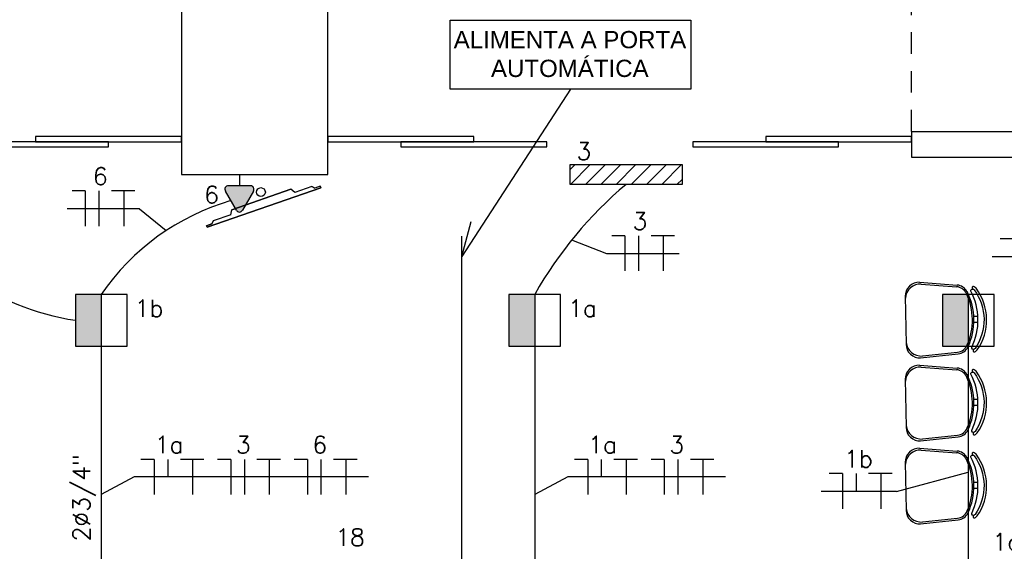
# Model space of a CAD drawing. Extents: x 86 to 137, y -215 to -185.6.
# Tile 14 of 20: x 113.2 to 118.9, y -198.6 to -195.5. Entities that reach past the tile are written whole.
import ezdxf
from ezdxf.enums import TextEntityAlignment as Align

# ---------------------------------------------------------------- set-up
doc = ezdxf.new("R2010")
doc.units = 0
doc.header["$MEASUREMENT"] = 0
doc.linetypes.add('HIDDEN', pattern=[0.375, 0.25, -0.125])
doc.layers.get('0').update_dxf_attribs({"linetype": 'CONTINUOUS'})
for name, color, linetype in [('CIRCUITOS', 2, 'CONTINUOUS'), ('ILUMINACAO', 1, 'CONTINUOUS'), ('ILUMINAÇÃO TETO', 12, 'CONTINUOUS'), ('LINHA', 40, 'CONTINUOUS'), ('paredes1', 8, 'CONTINUOUS'), ('TOMADAS_GERAIS', 1, 'CONTINUOUS'), ('TUB_ELETRICA', 5, 'CONTINUOUS')]:
    doc.layers.add(name, color=color, linetype=linetype)
doc.styles.add('ARIAL', font='arial.ttf')
doc.styles.add('ROMANS', font='romans')

# ---------------------------------------------------------------- blocks, each defined once
blk = doc.blocks.new('tv lcd')
at = {"layer": 'paredes1'}
for p, q in [((-0.197, -0.0259), (-0.1815, 0)), ((-0.197, -0.0259), (-0.1815, 0)), ((-0.1815, 0), (0.1815, 0)), ((0.1815, 0), (-0.1815, 0)), ((0.197, -0.0259), (0.1815, 0)), ((0.197, -0.0259), (0.1815, 0)), ((-0.349, -0.0494), (-0.349, -0.04)), ((-0.349, -0.04), (-0.3161, -0.04)), ((-0.349, -0.04), (-0.349, -0.0494)), ((0.3507, -0.0494), (-0.349, -0.0494)), ((-0.349, -0.0494), (0.3507, -0.0494)), ((-0.3161, -0.04), (-0.3025, -0.0259)), ((-0.3025, -0.0259), (-0.3161, -0.04)), ((-0.3025, -0.0259), (-0.197, -0.0259)), ((0.197, -0.0259), (0.3041, -0.0259)), ((0.3041, -0.0259), (0.3177, -0.04)), ((0.3507, -0.04), (0.3177, -0.04)), ((0.3177, -0.04), (0.3507, -0.04)), ((0.3507, -0.0494), (0.3507, -0.04))]:
    blk.add_line(p, q, dxfattribs=at)
blk = doc.blocks.new('GHJGHJHGJGH')
h = blk.add_hatch(color=256)
h.dxf.hatch_style = 1
h.paths.add_polyline_path([(0.15, 0.3), (0, 0.3), (0, 0), (0.15, 0)])
blk.add_line((0.15, 0.3), (0.15, 0))
blk.add_lwpolyline([(0, 0), (0.3, 0), (0.3, 0.3), (0, 0.3)], close=True)
blk = doc.blocks.new('L_EMERG')
h = blk.add_hatch()
h.set_pattern_fill('ANSI31', color=256, scale=0.5, style=0)
h.set_pattern_definition([(45, (0, 0.0575), (-0.044194, 0.044194), [])])
h.paths.add_polyline_path([(-0.325, 0.0575), (-0.325, -0.0575), (0.325, -0.0575), (0.325, 0.0575)])
for p, q in [((-0.325, 0.0575), (0.325, 0.0575)), ((-0.325, -0.0575), (-0.325, 0.0575)), ((0.325, 0.0575), (0.325, -0.0575)), ((0.325, -0.0575), (-0.325, -0.0575))]:
    blk.add_line(p, q)
at = {"style": 'ROMANS', "flags": 8}
for tag, p in [('009', (0.3592, 0.1241)), ('001', (-0.3165, -0.1405))]:
    blk.add_attdef(tag, text='', height=0.08, dxfattribs=at).set_placement(p, align=Align.MIDDLE_CENTER)
blk.add_attdef('020', text='', height=0.08, dxfattribs=at).set_placement((0.2612, -0.0972), align=Align.TOP_LEFT)
blk = doc.blocks.new('T_E_ALTA_2')
h = blk.add_hatch(color=256)
h.dxf.hatch_style = 1
h.paths.add_polyline_path([(0.35, 4.14, 0.624289), (-0.35, 4.14), (-1.62, 1.95, 0.62271), (-1.3, 1.32), (1.28, 1.32, 0.609132), (1.63, 1.92)])
for p, q in [((-1.62, 1.95), (-0.35, 4.14)), ((0.35, 4.14), (1.63, 1.92)), ((-1.3, 1.32), (1.28, 1.32)), ((0, 0), (0, 1.32))]:
    blk.add_line(p, q)
for centre, start, end in [((0, 3.97), 26.0479, 153.9521), ((-1.3, 1.71), 143.1332, 270.777), ((1.3, 1.71), 267.1811, 32.5689)]:
    blk.add_arc(centre, 0.393, start, end)
at = {"style": 'ROMANS', "flags": 8}
for tag, p in [('020', (-5.03, 2.2)), ('001', (3.56, 2.23))]:
    blk.add_attdef(tag, text='', height=1.6, dxfattribs=at).set_placement(p, align=Align.MIDDLE_CENTER)

msp = doc.modelspace()

# ---------------------------------------------------------------- linework, layer by layer
at = {"layer": 'CIRCUITOS'}
for p, q in [((113.5461, -196.5372), (113.4692, -196.5372)), ((113.5461, -196.5372), (113.5461, -196.7409)), ((113.625, -196.5372), (113.625, -196.7409)), ((113.6979, -196.5353), (113.8345, -196.5353)), ((113.7691, -196.5353), (113.7691, -196.7409)), ((116.68, -196.7974), (116.603, -196.7974)), ((116.68, -196.7974), (116.68, -197.0011)), ((116.7589, -196.7974), (116.7589, -197.0011)), ((116.8318, -196.7955), (116.9684, -196.7955)), ((116.903, -196.7955), (116.903, -197.0011)), ((118.9359, -196.8153), (118.8589, -196.8153)), ((113.9464, -198.0947), (113.8694, -198.0947)), ((113.9464, -198.0947), (113.9464, -198.2984)), ((114.0252, -198.0947), (114.0252, -198.1956)), ((114.0982, -198.0928), (114.2347, -198.0928)), ((114.1693, -198.0928), (114.1693, -198.2984)), ((114.391, -198.0947), (114.3141, -198.0947)), ((114.391, -198.0947), (114.391, -198.2984)), ((114.4699, -198.0947), (114.4699, -198.2984)), ((114.5428, -198.0928), (114.6794, -198.0928)), ((114.614, -198.0928), (114.614, -198.2984)), ((114.8357, -198.0947), (114.7587, -198.0947)), ((114.8357, -198.0947), (114.8357, -198.2984)), ((114.9145, -198.0947), (114.9145, -198.2984)), ((114.9875, -198.0928), (115.124, -198.0928)), ((115.0586, -198.0928), (115.0586, -198.2984)), ((116.4639, -198.0947), (116.3869, -198.0947)), ((116.4639, -198.0947), (116.4639, -198.2984)), ((116.5427, -198.0947), (116.5427, -198.1956)), ((116.6157, -198.0928), (116.7522, -198.0928)), ((116.6868, -198.0928), (116.6868, -198.2984)), ((116.9085, -198.0947), (116.8316, -198.0947)), ((116.9085, -198.0947), (116.9085, -198.2984)), ((116.9874, -198.0947), (116.9874, -198.2984)), ((117.0603, -198.0928), (117.1969, -198.0928)), ((117.1315, -198.0928), (117.1315, -198.2984)), ((117.9432, -198.1769), (117.8662, -198.1769)), ((117.9432, -198.1769), (117.9432, -198.3806)), ((118.022, -198.1769), (118.022, -198.2814)), ((118.095, -198.175), (118.2315, -198.175)), ((118.1661, -198.175), (118.1661, -198.3806))]:
    msp.add_line(p, q, dxfattribs=at)
at = {"layer": 'LINHA'}
for p, q in [((116.3634, -195.9462), (115.7333, -196.9169)), ((113.8616, -196.6417), (113.4414, -196.6417)), ((113.8616, -196.6417), (114.0162, -196.7663)), ((115.7333, -196.9169), (115.7872, -196.715)), ((116.5753, -196.9019), (116.3708, -196.8216)), ((116.9955, -196.9019), (116.5753, -196.9019)), ((119.2501, -196.9198), (118.8128, -196.9198)), ((113.8303, -198.1956), (113.6388, -198.2974)), ((114.7461, -198.1956), (113.8303, -198.1956)), ((115.1907, -198.1956), (114.275, -198.1956)), ((116.3478, -198.1956), (116.1563, -198.2974)), ((117.2636, -198.1956), (116.3478, -198.1956)), ((118.2573, -198.2814), (118.6738, -198.1691)), ((118.2573, -198.2814), (117.8201, -198.2814))]:
    msp.add_line(p, q, dxfattribs=at)
msp.add_lwpolyline([(115.6642, -195.5464), (117.0626, -195.5464), (117.0626, -195.9462), (115.6642, -195.9462)], close=True, dxfattribs=at)
at = {"layer": 'paredes1'}
for p, q in [((118.3449, -196.1916), (124.3525, -196.1916)), ((118.3449, -196.1916), (118.3449, -196.3416)), ((118.3449, -196.3416), (119.9325, -196.3416))]:
    msp.add_line(p, q, dxfattribs=at)
at = {"layer": 'paredes1', "linetype": 'ByBlock'}
for p, q in [((118.3906, -197.0667), (118.6096, -197.0828)), ((118.4008, -197.077), (118.6057, -197.0928)), ((118.3083, -197.1479), (118.3126, -197.4264)), ((118.7062, -197.2635), (118.7297, -197.2631)), ((118.7068, -197.2985), (118.7303, -197.2981)), ((118.3975, -197.505), (118.6158, -197.482)), ((118.4073, -197.4944), (118.6116, -197.4722)), ((118.3906, -197.5482), (118.6096, -197.5643)), ((118.4008, -197.5585), (118.6057, -197.5743)), ((118.3083, -197.6294), (118.3126, -197.9079)), ((118.7062, -197.745), (118.7297, -197.7446)), ((118.7068, -197.78), (118.7303, -197.7796)), ((118.3975, -197.9865), (118.6158, -197.9635)), ((118.4073, -197.9759), (118.6116, -197.9537)), ((118.3906, -198.0297), (118.6096, -198.0459)), ((118.4008, -198.04), (118.6057, -198.0558)), ((118.3083, -198.1109), (118.3126, -198.3895)), ((118.7062, -198.2265), (118.7297, -198.2261)), ((118.7068, -198.2615), (118.7303, -198.2611)), ((118.3975, -198.4681), (118.6158, -198.445)), ((118.4073, -198.4574), (118.6116, -198.4352))]:
    msp.add_line(p, q, dxfattribs=at)
at = {"layer": 'paredes1', "linetype": 'HIDDEN', "ltscale": 0.5}
msp.add_lwpolyline([(118.3449, -196.1916), (118.3449, -194.6916), (99.8042, -194.6916)], dxfattribs=at)
at = {"layer": 'paredes1', "linetype": 'ByBlock'}
for points in [[(114.1049, -196.4416), (114.9549, -196.4416), (114.9549, -195.3916), (114.1049, -195.3916)], [(112.8337, -196.2816), (113.6812, -196.2816), (113.6812, -196.2516), (112.8337, -196.2516)], [(113.2574, -196.2516), (114.1049, -196.2516), (114.1049, -196.2216), (113.2574, -196.2216)], [(114.9549, -196.2516), (115.8024, -196.2516), (115.8024, -196.2216), (114.9549, -196.2216)], [(115.3787, -196.2816), (116.2262, -196.2816), (116.2262, -196.2516), (115.3787, -196.2516)], [(117.0737, -196.2816), (117.9212, -196.2816), (117.9212, -196.2516), (117.0737, -196.2516)], [(117.4974, -196.2516), (118.3449, -196.2516), (118.3449, -196.2216), (117.4974, -196.2216)]]:
    msp.add_lwpolyline(points, close=True, dxfattribs=at)
for points in [[(118.6942, -197.4443, 0.237888), (118.6891, -197.1181, -0.605717), (118.703, -197.1072, -0.122717), (118.7077, -197.1109, -0.323529), (118.7131, -197.4509, -0.122717), (118.7085, -197.4548, -0.605717)], [(118.6942, -197.9258, 0.237888), (118.6891, -197.5996, -0.605717), (118.703, -197.5887, -0.122717), (118.7077, -197.5924, -0.323529), (118.7131, -197.9324, -0.122717), (118.7085, -197.9363, -0.605717)], [(118.6942, -198.4073, 0.237888), (118.6891, -198.0811, -0.605717), (118.703, -198.0702, -0.122717), (118.7077, -198.0739, -0.323529), (118.7131, -198.4139, -0.122717), (118.7085, -198.4178, -0.605717)]]:
    msp.add_lwpolyline(points, format="xyb", close=True, dxfattribs=at)
msp.add_circle((114.5659, -196.5436), 0.0257, dxfattribs=at)
for centre, radius, start, end in [((118.3883, -197.1466), 0.08, 88.3306, 180.8998), ((118.3971, -197.1656), 0.0887, 87.6476, 175.3073), ((118.6003, -197.1625), 0.07, 25.1637, 85.5999), ((118.6044, -197.1527), 0.07, 27.2951, 85.7786), ((118.7037, -197.0991), 0.00782, 45.5743, 241.0889), ((118.6979, -197.1186), 0.0125, 37.7697, 65.7543), ((118.6979, -197.1186), 0.0275, 37.4427, 65.7543), ((118.4752, -197.2846), 0.3052, 325.0236, 36.776), ((118.3359, -197.2868), 0.3622, 336.6359, 25.1637), ((118.3448, -197.2866), 0.3622, 334.5045, 27.2951), ((118.3926, -197.4252), 0.08, 180.8998, 273.469), ((118.4009, -197.406), 0.0887, 186.4923, 274.152), ((118.6041, -197.4026), 0.07, 276.1997, 336.6359), ((118.6085, -197.4124), 0.07, 276.0211, 334.5045), ((118.7094, -197.4628), 0.00782, 120.7107, 316.2253), ((118.703, -197.4435), 0.0275, 296.0453, 324.3569), ((118.3883, -197.6282), 0.08, 88.3306, 180.8998), ((118.3971, -197.6471), 0.0887, 87.6476, 175.3073), ((118.6044, -197.6342), 0.07, 27.2951, 85.7786), ((118.6003, -197.644), 0.07, 25.1637, 85.5999), ((118.3359, -197.7683), 0.3622, 336.6359, 25.1637), ((118.3448, -197.7681), 0.3622, 334.5045, 27.2951), ((118.7037, -197.5806), 0.00782, 45.5743, 241.0889), ((118.6979, -197.6001), 0.0125, 37.7697, 65.7543), ((118.6979, -197.6001), 0.0275, 37.4427, 65.7543), ((118.4752, -197.7661), 0.3052, 325.0236, 36.776), ((118.3926, -197.9067), 0.08, 180.8998, 273.469), ((118.4009, -197.8875), 0.0887, 186.4923, 274.152), ((118.6041, -197.8841), 0.07, 276.1997, 336.6359), ((118.6085, -197.8939), 0.07, 276.0211, 334.5045), ((118.7094, -197.9443), 0.00782, 120.7107, 316.2253), ((118.703, -197.925), 0.0275, 296.0453, 324.3569), ((118.3883, -198.1097), 0.08, 88.3306, 180.8998), ((118.3971, -198.1286), 0.0887, 87.6476, 175.3073), ((118.6003, -198.1256), 0.07, 25.1637, 85.5999), ((118.6044, -198.1157), 0.07, 27.2951, 85.7786), ((118.3448, -198.2496), 0.3622, 334.5045, 27.2951), ((118.7037, -198.0621), 0.00782, 45.5743, 241.0889), ((118.6979, -198.0816), 0.0125, 37.7697, 65.7543), ((118.6979, -198.0816), 0.0275, 37.4427, 65.7543), ((118.4752, -198.2476), 0.3052, 325.0236, 36.776), ((118.3359, -198.2498), 0.3622, 336.6359, 25.1637), ((118.3926, -198.3882), 0.08, 180.8998, 273.469), ((118.4009, -198.369), 0.0887, 186.4923, 274.152), ((118.6041, -198.3656), 0.07, 276.1997, 336.6359), ((118.6085, -198.3754), 0.07, 276.0211, 334.5045), ((118.7094, -198.4258), 0.00782, 120.7107, 316.2253), ((118.703, -198.4065), 0.0275, 296.0453, 324.3569)]:
    msp.add_arc(centre, radius, start, end, dxfattribs=at)
at = {"layer": 'TUB_ELETRICA'}
for p, q in [((115.7333, -201.6996), (115.7333, -196.7998)), ((113.6388, -197.4374), (113.6388, -199.1574)), ((116.1563, -197.4374), (116.1563, -199.1574)), ((118.6738, -197.4374), (118.6738, -199.1574))]:
    msp.add_line(p, q, dxfattribs=at)
for centre, radius, start, end in [((113.7168, -195.8039), 1.5009, 207.5917, 261.2606), ((118.1934, -198.2905), 2.3409, 130.0676, 150.4879), ((114.7733, -197.9139), 1.3748, 106.1268, 145.6108)]:
    msp.add_arc(centre, radius, start, end, dxfattribs=at)

# ---------------------------------------------------------------- block references
at = {"layer": 'ILUMINACAO'}
ref = msp.add_blockref('L_EMERG', (116.6866, -196.4416), dxfattribs=dict(at, rotation=180))
ref.add_attrib('001', '3', dxfattribs={"layer": '0', "height": 0.1, "style": 'ROMANS', "flags": 8}).set_placement((116.4416, -196.3068), align=Align.MIDDLE_CENTER)
at = {"layer": 'ILUMINAÇÃO TETO'}
for p in [(113.4888, -197.4374), (116.0063, -197.4374), (118.5238, -197.4374)]:
    msp.add_blockref('GHJGHJHGJGH', p, dxfattribs=at)
at = {"layer": 'paredes1', "linetype": 'ByBlock', "xscale": -1, "rotation": 19.18851784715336}
msp.add_blockref('tv lcd', (114.5681, -196.586), dxfattribs=at)
at = {"layer": 'TOMADAS_GERAIS'}
ref = msp.add_blockref('T_E_ALTA_2', (114.4411, -196.4416), dxfattribs=dict(at, xscale=0.0500000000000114, yscale=0.0500000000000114, zscale=0.0500000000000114, rotation=180))
ref.add_attrib('001', '6', dxfattribs={"layer": '0', "height": 0.1, "style": 'ROMANS', "flags": 8}).set_placement((114.2794, -196.5584), align=Align.MIDDLE_CENTER)

# ---------------------------------------------------------------- texts
at = {"layer": 'CIRCUITOS', "style": 'ROMANS'}
for s, p in [('6', (113.6333, -196.5015)), ('3', (116.7672, -196.7616)), ('1a', (114.0328, -198.0589)), ('3', (114.4633, -198.0589)), ('6', (114.9079, -198.0589)), ('1a', (116.5503, -198.0589)), ('3', (116.9808, -198.0589)), ('1b', (118.0366, -198.1411)), ('18', (115.0834, -198.5963)), ('1c', (118.8955, -198.6226))]:
    msp.add_text(s, height=0.1, dxfattribs=at).set_placement(p, align=Align.CENTER)
msp.add_text('2Ø3/4"', height=0.1, rotation=90, dxfattribs=at).set_placement((113.5735, -198.3171), align=Align.CENTER)
at = {"layer": 'CIRCUITOS', "color": 7, "linetype": 'HIDDEN', "insert": (115.6854, -195.6091, 0.0707), "char_height": 0.1, "width": 1.348978, "attachment_point": 1, "style": 'ARIAL'}
msp.add_mtext('ALIMENTA A PORTA \\P{\\W5.57734; }AUTOMÁTICA', dxfattribs=at)
at = {"layer": 'ILUMINACAO', "style": 'ROMANS'}
for s, p in [('1b', (113.8328, -197.168)), ('1a', (116.3503, -197.168))]:
    msp.add_text(s, height=0.1, dxfattribs=at).set_placement(p, align=Align.TOP_LEFT)

doc.saveas('drawing.dxf')
